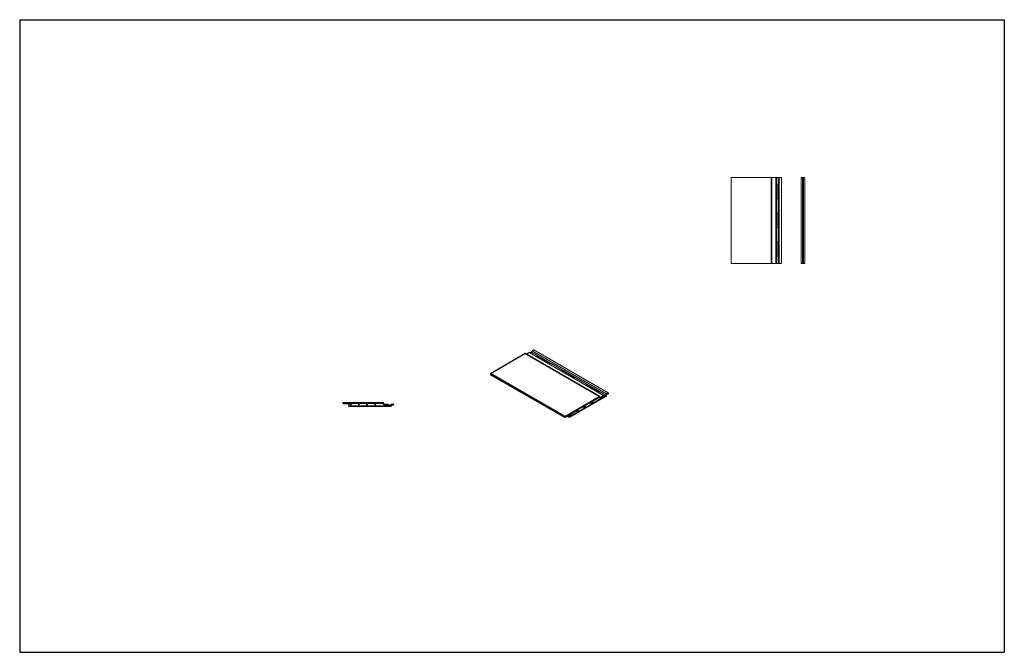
# Model space of a CAD drawing. Header units: millimetres. Extents: x 4359 to 7798, y 4990 to 7199.
import ezdxf

# ---------------------------------------------------------------- set-up
doc = ezdxf.new("R2010")
doc.units = ezdxf.units.MM
doc.layers.add('Wall', color=4, linetype='Continuous', lineweight=30)

msp = doc.modelspace()

# ---------------------------------------------------------------- hatches: boundary and pattern name
at = {"layer": 'Wall', "lineweight": 5}
h = msp.add_hatch(color=2, dxfattribs=at)
h.dxf.hatch_style = 1
edge = h.paths.add_edge_path()
edge.add_ellipse((6340.7, 5922.4), major_axis=(-3.06, 0), ratio=0.57735, start_angle=225, end_angle=381.9261)
edge.add_line((6337.8, 5921.7), (6340.4, 5920.2))
edge.add_ellipse((6340.7, 5918.5), major_axis=(-3.06, 0), ratio=0.57735, start_angle=225, end_angle=274.9093, ccw=False)
edge.add_line((6342.8, 5919.7), (6380.2, 5898.2))
edge.add_ellipse((6379.6, 5899.9), major_axis=(-3.06, 0), ratio=0.57735, start_angle=100.6671, end_angle=225)
edge.add_line((6381.8, 5901.1), (6342.8, 5923.6))
edge = h.paths.add_edge_path()
edge.add_ellipse((6254.1, 5972.4), major_axis=(-3.06, 0), ratio=0.57735, start_angle=225, end_angle=381.9261)
edge.add_line((6251.2, 5971.7), (6253.8, 5970.2))
edge.add_ellipse((6254.1, 5968.5), major_axis=(-3.06, 0), ratio=0.57735, start_angle=225, end_angle=274.9093, ccw=False)
edge.add_line((6256.2, 5969.7), (6293.6, 5948.2))
edge.add_ellipse((6293, 5949.9), major_axis=(-3.06, 0), ratio=0.57735, start_angle=100.6671, end_angle=225)
edge.add_line((6295.2, 5951.1), (6256.2, 5973.6))
edge = h.paths.add_edge_path()
edge.add_ellipse((6167.5, 6022.4), major_axis=(-3.06, 0), ratio=0.57735, start_angle=225, end_angle=381.9261)
edge.add_line((6164.6, 6021.7), (6167.2, 6020.2))
edge.add_ellipse((6167.5, 6018.5), major_axis=(-3.06, 0), ratio=0.57735, start_angle=225, end_angle=274.9093, ccw=False)
edge.add_line((6169.6, 6019.7), (6207, 5998.2))
edge.add_ellipse((6206.4, 5999.9), major_axis=(-3.06, 0), ratio=0.57735, start_angle=100.6671, end_angle=225)
edge.add_line((6208.6, 6001.1), (6169.6, 6023.6))
h = msp.add_hatch(color=2, dxfattribs=at)
h.dxf.hatch_style = 1
h.paths.add_polyline_path([(6308.2, 5835.8, 0.57735), (6307, 5836.4), (6300.9, 5832.9), (6307.8, 5828.9, 0.267949), (6308.2, 5829.6)])
h.paths.add_polyline_path([(6283.5, 5820.9), (6280, 5818.9), (6283.5, 5816.9)])
h.paths.add_polyline_path([(6285.7, 5817.6), (6285.7, 5817.5, 0.57735), (6286.9, 5816.8), (6286.9, 5816.9)])
h.paths.add_polyline_path([(6310.3, 5831.8), (6310.3, 5831.8, 0.57735), (6311.5, 5831.1), (6311.6, 5831.1)])
h.paths.add_polyline_path([(6332.9, 5850, 0.57735), (6331.7, 5850.7), (6325.5, 5847.2), (6332.5, 5843.2, 0.267949), (6332.9, 5843.9)])
h.paths.add_polyline_path([(6357.5, 5864.3, 0.57735), (6356.3, 5864.9), (6350.2, 5861.4), (6357.1, 5857.4, 0.267949), (6357.5, 5858.1)])
h.paths.add_polyline_path([(6335, 5846.1), (6335, 5846, 0.57735), (6336.2, 5845.3), (6336.3, 5845.4)])
h.paths.add_polyline_path([(6384.1, 5880, 0.372825), (6382.8, 5880.2), (6382.3, 5879.9), (6385.7, 5878, -0.011695), (6385.6, 5878.1)])
h.paths.add_polyline_path([(6399, 5883.1), (6398.4, 5883.6, 0.316533), (6397.2, 5883.8), (6396.1, 5883.1), (6398.9, 5881.5, 0.519141)])
h = msp.add_hatch(dxfattribs=at)
h.set_pattern_fill('ANSI31', color=2, scale=0.2)
h.set_pattern_definition([(45, (3211.46555, 10807.3614), (-0.449012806, 0.449012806), [])])
h.paths.add_polyline_path([(5653.9, 5853.2), (5648.9, 5853.2), (5648.9, 5848.7), (5653.9, 5848.7)])
h = msp.add_hatch(color=2, dxfattribs=at)
h.dxf.hatch_style = 1
h.paths.add_polyline_path([(6359.7, 5860.3, 0.57735), (6360.9, 5859.6)])

# ---------------------------------------------------------------- linework, layer by layer
at = {"color": 4}
for p, q in [((5489.4, 5857.2), (5489.4, 5861.7)), ((5514, 5857.2), (5489.4, 5857.2))]:
    msp.add_line(p, q, dxfattribs=at)
for centre, start, end in [((5602.9, 5858.2), 90, 180), ((5602.9, 5852.2), 180, 270)]:
    msp.add_arc(centre, 1, start, end, dxfattribs=at)
at = {"layer": 'Wall', "color": 5}
for p, q in [((4359.2, 7199), (7798.1, 7199)), ((4359.2, 7199), (4359.2, 4990)), ((7798.1, 7199), (7798.1, 4990)), ((4359.2, 4990), (7798.1, 4990))]:
    msp.add_line(p, q, dxfattribs=at)
at = {"layer": 'Wall', "color": 4, "lineweight": 5}
for p, q in [((6843.6, 6348.2), (6843.6, 6648.2)), ((7019.6, 6648.2), (6843.6, 6648.2)), ((6983.6, 6348.2), (6983.6, 6648.2)), ((6986.6, 6348.2), (6986.6, 6648.2)), ((6999.6, 6348.2), (6999.6, 6648.2)), ((7002.6, 6348.2), (7002.6, 6648.2)), ((7008.6, 6348.2), (7008.6, 6648.2)), ((7011.6, 6348.2), (7011.6, 6648.2)), ((7019.6, 6348.2), (7019.6, 6648.2)), ((7088.2, 6348.2), (7088.2, 6648.2)), ((7101.2, 6648.2), (7088.2, 6648.2)), ((7092.7, 6348.2), (7092.7, 6648.2)), ((7096.7, 6348.2), (7096.7, 6648.2)), ((7101.2, 6348.2), (7101.2, 6648.2)), ((6843.6, 6348.2), (7019.6, 6348.2)), ((7088.2, 6348.2), (7101.2, 6348.2)), ((6398.3, 5886.8), (6138.4, 6036.8)), ((6146.2, 6037.6), (6148.8, 6042.8)), ((6406, 5887.6), (6146.2, 6037.6)), ((6148.8, 6042.8), (6154.2, 6045.9)), ((6408.6, 5892.8), (6148.8, 6042.8)), ((6414, 5895.9), (6154.2, 6045.9)), ((6414.8, 5896.1), (6155, 6046.1)), ((6003.8, 5963.9), (6003.8, 5959.4)), ((6280.7, 5810.8), (6407.8, 5884.1)), ((6386.5, 5881), (6384.9, 5883)), ((6386.9, 5877.8), (6397.2, 5883.8)), ((6387.7, 5880.8), (6398.3, 5886.8)), ((6400.8, 5884.6), (6398.3, 5886.8)), ((6399, 5883.1), (6398.4, 5883.6)), ((6400.8, 5884.6), (6406, 5887.6)), ((6406, 5887.6), (6408.6, 5892.8)), ((6407.8, 5884.1), (6410.4, 5890.1)), ((6408.6, 5892.8), (6414, 5895.9)), ((6414, 5892.2), (6410.4, 5890.1)), ((5628.8, 5861.7), (5489.4, 5861.7)), ((5510.2, 5848.7), (5648.9, 5848.7)), ((5516.5, 5852.2), (5516.5, 5858.2)), ((5541.5, 5859.2), (5517.5, 5859.2)), ((5517.5, 5851.2), (5541.5, 5851.2)), ((5542.5, 5858.2), (5542.5, 5852.2)), ((5545, 5852.2), (5545, 5858.2)), ((5570, 5859.2), (5546, 5859.2)), ((5546, 5851.2), (5570, 5851.2)), ((5571, 5858.2), (5571, 5852.2)), ((5573.5, 5852.2), (5573.5, 5858.2)), ((5598.5, 5859.2), (5574.5, 5859.2)), ((5574.5, 5851.2), (5598.5, 5851.2)), ((5599.5, 5858.2), (5599.5, 5852.2)), ((5601.9, 5858.2), (5601.9, 5852.2)), ((5602.9, 5859.2), (5627.4, 5859.2)), ((5602.9, 5851.2), (5644.7, 5851.2)), ((5628.3, 5858.7), (5630.7, 5854.9)), ((5629.7, 5861.2), (5632.4, 5856.9)), ((5631.5, 5854.4), (5643.7, 5854.4)), ((5632.4, 5856.9), (5645.4, 5856.9)), ((5644.5, 5854), (5645.4, 5852.8)), ((5645.4, 5856.9), (5648.4, 5853.2)), ((5648.4, 5853.2), (5648.9, 5853.2)), ((5653.9, 5853.2), (5654.4, 5853.2)), ((5656.4, 5848.7), (5653.9, 5848.7)), ((5654.4, 5853.2), (5657.4, 5856.9)), ((5656.4, 5848.7), (5659.4, 5853.2)), ((5657.4, 5856.9), (5663.5, 5856.9)), ((5659.4, 5853.2), (5663.5, 5853.2))]:
    msp.add_line(p, q, dxfattribs=at)
at = {"layer": 'Wall', "color": 1, "lineweight": 5}
for p, q in [((7003.1, 6575.7), (7003.1, 6620.7)), ((7008.1, 6575.7), (7008.1, 6620.7)), ((7003.1, 6475.7), (7003.1, 6520.7)), ((7008.1, 6475.7), (7008.1, 6520.7)), ((7003.1, 6375.7), (7003.1, 6420.7)), ((7008.1, 6375.7), (7008.1, 6420.7)), ((6169.6, 6023.6), (6208.6, 6001.1)), ((6169.6, 6019.7), (6207, 5998.2)), ((6256.2, 5973.6), (6295.2, 5951.1)), ((6256.2, 5969.7), (6293.6, 5948.2)), ((6342.8, 5923.6), (6381.8, 5901.1)), ((6342.8, 5919.7), (6380.2, 5898.2))]:
    msp.add_line(p, q, dxfattribs=at)
at = {"layer": 'Wall'}
for p, q in [((6003.8, 5963.9), (6123.8, 6033.2)), ((6383.6, 5883.2), (6123.8, 6033.2)), ((6384.3, 5883.3), (6124.5, 6033.3)), ((6138.4, 6036.8), (6128.4, 6031.1)), ((6146.2, 6037.6), (6141.6, 6035)), ((6263.6, 5813.9), (6003.8, 5963.9)), ((6263.6, 5809.4), (6003.8, 5959.4)), ((6263.6, 5813.9), (6383.6, 5883.2)), ((6360.9, 5859.6), (6398.9, 5881.5)), ((6398.9, 5881.5), (6396.1, 5883.1)), ((6310.7, 5838.6), (6331.7, 5850.7)), ((6332.5, 5843.2), (6325.5, 5847.2)), ((6332.9, 5843.9), (6332.9, 5850)), ((6335, 5846), (6335, 5852.2)), ((6335.4, 5852.9), (6356.3, 5864.9)), ((6336.2, 5845.3), (6357.1, 5857.4)), ((6357.1, 5857.4), (6350.2, 5861.4)), ((6357.5, 5858.1), (6357.5, 5864.3)), ((6359.7, 5860.3), (6359.7, 5866.4)), ((6360.9, 5859.6), (6359.7, 5860.3)), ((6360.1, 5867.1), (6382.8, 5880.2)), ((6385.7, 5878), (6382.3, 5879.9)), ((6385.6, 5878.1), (6384.1, 5880)), ((6278.7, 5818.1), (6263.6, 5809.4)), ((6263.6, 5809.4), (6263.6, 5813.9)), ((6279.2, 5810.7), (6272.5, 5814.6)), ((6278.8, 5811.4), (6272.9, 5814.8)), ((6278.8, 5812.5), (6273.9, 5815.3)), ((6279.3, 5813.8), (6275.3, 5816.1)), ((6280.7, 5815.3), (6277.2, 5817.3)), ((6278.7, 5818.1), (6283.5, 5820.9)), ((6283.5, 5816.9), (6280, 5818.9)), ((6280.7, 5815.3), (6283.5, 5816.9)), ((6283.5, 5816.9), (6283.5, 5820.9)), ((6285.7, 5817.5), (6285.7, 5823.7)), ((6286.9, 5816.9), (6285.7, 5817.6)), ((6286.1, 5824.4), (6307, 5836.4)), ((6286.9, 5816.8), (6307.8, 5828.9)), ((6307.8, 5828.9), (6300.9, 5832.9)), ((6308.2, 5829.6), (6308.2, 5835.8)), ((6310.3, 5831.8), (6310.3, 5837.9)), ((6311.6, 5831.1), (6310.3, 5831.8)), ((6311.5, 5831.1), (6332.5, 5843.2)), ((6336.3, 5845.4), (6335, 5846.1))]:
    msp.add_line(p, q, dxfattribs=at)
at = {"layer": 'Wall', "color": 4}
for p, q in [((5512.4, 5853.2), (5510.2, 5853.2)), ((5512.4, 5853.2), (5510.2, 5853.2)), ((5512.4, 5853.2), (5510.2, 5853.2)), ((5512.4, 5853.2), (5510.2, 5853.2)), ((5514, 5853.2), (5510.2, 5853.2)), ((5514, 5853.2), (5514, 5857.2))]:
    msp.add_line(p, q, dxfattribs=at)
at = {"layer": 'Wall', "color": 2, "lineweight": 5}
msp.add_lwpolyline([(5648.9, 5848.7), (5648.9, 5853.2), (5653.9, 5853.2), (5653.9, 5848.7)], close=True, dxfattribs=at)
at = {"layer": 'Wall', "color": 1, "lineweight": 5}
for centre, start, end in [((7005.6, 6620.7), 0, 180), ((7005.6, 6575.7), 180, 0), ((7005.6, 6520.7), 0, 180), ((7005.6, 6475.7), 180, 0), ((7005.6, 6420.7), 0, 180), ((7005.6, 6375.7), 180, 0)]:
    msp.add_arc(centre, 2.5, start, end, dxfattribs=at)
at = {"layer": 'Wall'}
for centre, radius, start, end in [((6124.3, 6032.3), 1, 79.1066, 120), ((6384.1, 5882.3), 1, 38.2132, 120), ((6398.4, 5882.4), 1, 300, 49.7427), ((6332.1, 5850), 0.8, 0, 120), ((6335.8, 5852.2), 0.8, 120, 180), ((6356.7, 5864.3), 0.8, 0, 120), ((6356.7, 5858.1), 0.8, 300, 0), ((6360.5, 5866.4), 0.8, 120, 180), ((6360.5, 5860.3), 0.8, 180, 300), ((6383.3, 5879.4), 1, 38.2132, 120), ((6286.5, 5823.7), 0.8, 120, 180), ((6286.5, 5817.5), 0.8, 180, 300), ((6307.4, 5835.8), 0.8, 0, 120), ((6307.4, 5829.6), 0.8, 300, 0), ((6311.1, 5837.9), 0.8, 120, 180), ((6311.1, 5831.8), 0.8, 180, 300), ((6332.1, 5843.9), 0.8, 300, 0), ((6335.8, 5846), 0.8, 180, 300)]:
    msp.add_arc(centre, radius, start, end, dxfattribs=at)
at = {"layer": 'Wall', "color": 4, "lineweight": 5}
for centre, radius, start, end in [((6387.2, 5881.6), 1, 218.2132, 300), ((6397.7, 5882.9), 1, 49.7427, 120), ((5517.5, 5858.2), 1, 90, 180), ((5517.5, 5852.2), 1, 180, 270), ((5541.5, 5858.2), 1, 0, 90), ((5541.5, 5852.2), 1, 270, 0), ((5546, 5858.2), 1, 90, 180), ((5546, 5852.2), 1, 180, 270), ((5570, 5858.2), 1, 0, 90), ((5570, 5852.2), 1, 270, 0), ((5574.5, 5858.2), 1, 90, 180), ((5574.5, 5852.2), 1, 180, 270), ((5598.5, 5858.2), 1, 0, 90), ((5598.5, 5852.2), 1, 270, 0), ((5627.4, 5858.2), 1, 32.0054, 90), ((5628.8, 5860.7), 1, 32.0054, 90), ((5631.5, 5855.4), 1, 212.0054, 270), ((5643.7, 5853.4), 1, 39.0355, 90), ((5644.7, 5852.2), 1, 270, 39.0355), ((5663.5, 5855.1), 1.85, 270, 90), ((6386.4, 5878.7), 1, 218.2132, 300)]:
    msp.add_arc(centre, radius, start, end, dxfattribs=at)
at = {"layer": 'Wall', "color": 4}
for centre, radius, start, end in [((5510.2, 5851), 2.25, 90, 270), ((5602.9, 5858.2), 1, 90, 180), ((5602.9, 5858.2), 1, 90, 180), ((5602.9, 5858.2), 1, 90, 180), ((5602.9, 5852.2), 1, 180, 270), ((5602.9, 5852.2), 1, 180, 270), ((5602.9, 5852.2), 1, 180, 270)]:
    msp.add_arc(centre, radius, start, end, dxfattribs=at)
at = {"layer": 'Wall', "color": 4, "lineweight": 5}
for centre, start_param in [((6154.2, 6044.1), 3.393125), ((6414, 5894.1), 0.785398)]:
    msp.add_ellipse(centre, major_axis=(-1.13, -1.96), ratio=0.57735, start_param=start_param, end_param=3.926991, dxfattribs=at)
at = {"layer": 'Wall', "color": 1, "lineweight": 5}
for centre, start_param, end_param in [((6167.5, 6022.4), 3.926991, 6.665868), ((6167.5, 6018.5), 3.926991, 4.798072), ((6206.4, 5999.9), 1.188114, 3.926991), ((6254.1, 5972.4), 3.926991, 6.665868), ((6254.1, 5968.5), 3.926991, 4.798072), ((6293, 5949.9), 1.188114, 3.926991), ((6340.7, 5922.4), 3.926991, 6.665868), ((6340.7, 5918.5), 3.926991, 4.798072), ((6379.6, 5899.9), 1.188114, 3.926991)]:
    msp.add_ellipse(centre, major_axis=(-3.06, 0), ratio=0.57735, start_param=start_param, end_param=end_param, dxfattribs=at)
at = {"layer": 'Wall'}
msp.add_ellipse((6280.7, 5813), major_axis=(-1.38, -2.39), ratio=0.57735, start_param=3.926991, end_param=7.068583, dxfattribs=at)

doc.saveas('drawing.dxf')
